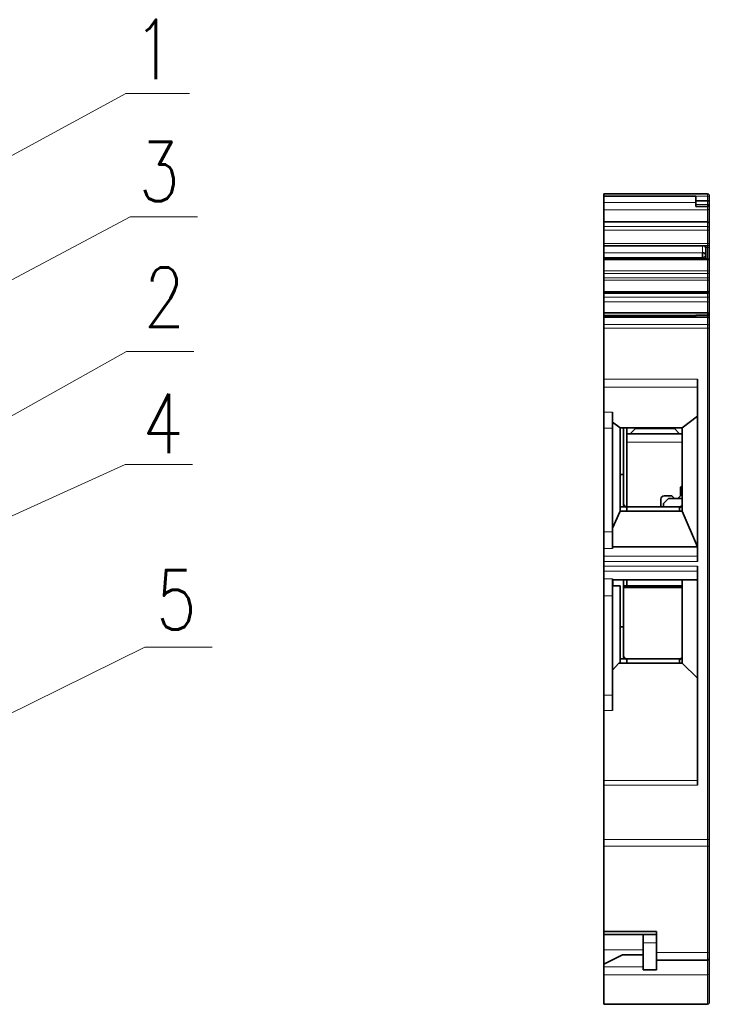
# Model space of a CAD drawing. Header units: millimetres. Extents: x 6 to 292, y 26 to 225.
# Tile 6 of 26: x 109 to 149, y 103 to 161. Entities that reach past the tile are written whole.
import ezdxf

# ---------------------------------------------------------------- set-up
doc = ezdxf.new("R2010")
doc.units = ezdxf.units.MM
doc.layers.add('可见', color=7, linetype='Continuous')
doc.layers.add('相切', color=7, linetype='Continuous')
doc.layers.add('尺寸层', color=5, linetype='Continuous', lineweight=13)
doc.styles.add('SEACAD_romans_shx', font='romans.shx', dxfattribs={"width": 0.8})

# ---------------------------------------------------------------- blocks, each defined once
blk = doc.blocks.new('SEANNOT_GROUP')
at = {"layer": '尺寸层'}
h = blk.add_hatch(color=256, dxfattribs=at)
edge = h.paths.add_edge_path()
edge.add_ellipse((97.84, 147.381), major_axis=(0.833, 0), ratio=1, start_angle=0, end_angle=360)
blk.add_line((115.122, 156.779), (118.872, 156.779), dxfattribs=at)
blk.add_lwpolyline([(115.122, 156.779), (97.84, 147.381)], dxfattribs=at)
blk = doc.blocks.new('SEANNOT_GROUP1')
at = {"layer": '尺寸层'}
h = blk.add_hatch(color=256, dxfattribs=at)
edge = h.paths.add_edge_path()
edge.add_ellipse((93.247, 129.307), major_axis=(0.833, 0), ratio=1, start_angle=0, end_angle=360)
blk.add_line((115.156, 141.591), (119.116, 141.591), dxfattribs=at)
blk.add_lwpolyline([(115.156, 141.591), (93.247, 129.307)], dxfattribs=at)
blk = doc.blocks.new('SEANNOT_GROUP2')
at = {"layer": '尺寸层'}
h = blk.add_hatch(color=256, dxfattribs=at)
edge = h.paths.add_edge_path()
edge.add_ellipse((97.486, 140.006), major_axis=(0.833, 0), ratio=1, start_angle=0, end_angle=360)
blk.add_line((115.376, 149.531), (119.336, 149.531), dxfattribs=at)
blk.add_lwpolyline([(115.376, 149.531), (97.486, 140.006)], dxfattribs=at)
blk = doc.blocks.new('SEANNOT_GROUP3')
at = {"layer": '尺寸层'}
h = blk.add_hatch(color=256, dxfattribs=at)
edge = h.paths.add_edge_path()
edge.add_ellipse((90.413, 123.746), major_axis=(0.833, 0), ratio=1, start_angle=0, end_angle=360)
for p, q in [((115.082, 134.943), (119.042, 134.943)), ((90.584, 117.338), (89.163, 123.746))]:
    blk.add_line(p, q, dxfattribs=at)
blk.add_lwpolyline([(115.082, 134.943), (90.413, 123.746)], dxfattribs=at)
blk = doc.blocks.new('SEANNOT_GROUP4')
at = {"layer": '尺寸层'}
h = blk.add_hatch(color=256, dxfattribs=at)
edge = h.paths.add_edge_path()
edge.add_ellipse((94.749, 113.573), major_axis=(0.833, 0), ratio=1, start_angle=0, end_angle=360)
blk.add_line((116.246, 124.196), (120.205, 124.196), dxfattribs=at)
blk.add_lwpolyline([(116.246, 124.196), (94.749, 113.573)], dxfattribs=at)
blk = doc.blocks.new('SE3')
at = {"layer": '可见', "color": 7, "linetype": 'Continuous', "lineweight": 35}
for p, q in [((143.251, 150.748), (143.251, 150.877)), ((149.351, 150.877), (143.251, 150.877)), ((143.251, 150.368), (143.251, 150.748)), ((148.651, 150.748), (143.251, 150.748)), ((148.651, 150.748), (148.651, 150.733)), ((148.651, 150.458), (148.651, 150.733)), ((149.451, 150.705), (149.451, 150.777)), ((149.451, 150.705), (149.451, 150.436)), ((143.251, 149.943), (143.251, 150.368)), ((148.651, 150.249), (148.651, 150.458)), ((149.351, 150.458), (148.651, 150.458)), ((148.651, 150.133), (148.651, 150.249)), ((149.351, 150.133), (148.651, 150.133)), ((149.451, 150.32), (149.451, 150.436)), ((149.451, 150.32), (149.451, 150.275)), ((149.451, 150.275), (149.451, 150.028)), ((143.251, 149.943), (143.251, 149.221)), ((149.451, 150.028), (149.451, 149.125)), ((143.251, 148.945), (143.251, 149.22)), ((149.351, 149.22), (143.251, 149.22)), ((143.251, 148.743), (143.251, 148.945)), ((149.451, 149.125), (149.451, 148.85)), ((143.251, 147.948), (143.251, 148.743)), ((149.451, 148.749), (149.451, 148.85)), ((149.451, 148.749), (149.451, 147.954)), ((143.251, 147.807), (143.251, 147.948)), ((143.251, 147.787), (143.251, 147.807)), ((143.251, 147.807), (149.351, 147.807)), ((143.251, 147.411), (143.251, 147.787)), ((149.451, 147.907), (149.451, 147.954)), ((149.451, 147.907), (149.451, 147.713)), ((143.251, 147.128), (143.251, 147.411)), ((149.051, 147.128), (149.051, 147.411)), ((149.251, 147.613), (149.251, 147.057)), ((149.451, 147.713), (149.451, 146.957)), ((143.251, 147.057), (143.251, 147.128)), ((143.251, 146.999), (143.251, 147.057)), ((149.351, 147.057), (143.251, 147.057)), ((143.251, 146.339), (143.251, 146.999)), ((149.451, 146.928), (149.451, 146.957)), ((149.451, 146.928), (149.451, 146.268)), ((143.251, 146.197), (143.251, 146.339)), ((143.251, 145.939), (143.251, 146.197)), ((149.451, 146.197), (149.451, 146.268)), ((149.451, 146.197), (149.451, 145.939)), ((143.251, 145.798), (143.251, 145.939)), ((143.251, 145.138), (143.251, 145.798)), ((149.451, 145.868), (149.451, 145.939)), ((149.451, 145.868), (149.451, 145.208)), ((143.251, 145.079), (143.251, 145.138)), ((143.251, 145.079), (143.251, 145.02)), ((149.351, 145.079), (143.251, 145.079)), ((143.251, 144.796), (143.251, 145.02)), ((149.451, 145.179), (149.451, 145.208)), ((149.451, 145.179), (149.451, 145.091)), ((149.451, 145.091), (149.451, 144.867)), ((143.251, 144.796), (143.251, 144.514)), ((143.251, 143.866), (143.251, 144.514)), ((149.451, 144.867), (149.451, 144.443)), ((149.451, 144.443), (149.451, 143.766)), ((143.251, 143.73), (143.251, 143.866)), ((149.351, 143.866), (143.251, 143.866)), ((143.251, 143.663), (143.251, 143.73)), ((148.651, 143.74), (148.651, 143.743)), ((149.351, 143.743), (148.651, 143.743)), ((148.651, 143.74), (148.651, 143.649)), ((149.351, 143.74), (148.651, 143.74)), ((149.451, 143.698), (149.451, 143.766)), ((143.251, 143.663), (143.251, 143.649)), ((148.651, 143.663), (143.251, 143.663)), ((143.251, 143.643), (143.251, 143.649)), ((143.251, 143.592), (143.251, 143.643)), ((143.251, 143.181), (143.251, 143.592)), ((143.251, 142.969), (143.251, 143.181)), ((149.451, 143.698), (149.451, 143.643)), ((149.451, 143.643), (149.451, 143.641)), ((149.451, 143.641), (149.451, 143.546)), ((149.451, 143.521), (149.451, 143.546)), ((149.451, 143.521), (149.451, 143.282)), ((149.451, 143.282), (149.451, 143.111)), ((143.251, 139.974), (143.251, 142.969)), ((149.451, 142.969), (149.451, 143.111)), ((149.451, 112.869), (149.451, 142.969)), ((143.251, 139.504), (143.251, 139.974)), ((148.751, 129.245), (148.751, 139.974)), ((143.251, 138.034), (143.251, 139.504)), ((143.251, 138.034), (143.251, 137.094)), ((143.751, 138.034), (143.751, 137.094)), ((143.751, 137.431), (144.201, 137.103)), ((147.851, 137.103), (148.751, 137.795)), ((143.251, 130.989), (143.251, 137.094)), ((143.751, 137.094), (143.751, 130.989)), ((147.851, 137.103), (144.201, 137.103)), ((144.201, 137.103), (144.201, 132.203)), ((144.401, 134.35), (144.401, 137.103)), ((144.601, 136.757), (144.601, 137.103)), ((145.101, 137.057), (144.801, 136.757)), ((145.101, 137.103), (145.101, 137.057)), ((145.101, 137.057), (147.401, 137.057)), ((147.401, 137.057), (147.401, 137.103)), ((147.701, 136.757), (147.401, 137.057)), ((147.851, 132.203), (147.851, 137.103)), ((144.801, 136.757), (144.601, 136.757)), ((144.601, 136.257), (144.601, 136.757)), ((144.601, 136.257), (144.601, 132.457)), ((147.701, 136.757), (144.801, 136.757)), ((147.851, 136.757), (147.701, 136.757)), ((144.201, 134.35), (144.401, 134.35)), ((144.401, 134.35), (144.401, 132.621)), ((147.751, 133.607), (147.851, 133.707)), ((147.751, 133.107), (147.751, 133.607)), ((146.601, 132.457), (146.601, 132.907)), ((146.751, 132.653), (147.051, 132.953)), ((146.801, 133.107), (147.251, 133.107)), ((147.051, 132.953), (147.851, 132.953)), ((147.251, 133.107), (147.405, 132.953)), ((147.598, 132.953), (147.751, 133.107)), ((144.201, 132.203), (143.751, 131.204)), ((144.201, 132.457), (144.51, 132.457)), ((144.201, 132.203), (147.851, 132.203)), ((147.701, 132.457), (144.601, 132.457)), ((144.601, 132.203), (144.601, 132.434)), ((146.751, 132.457), (146.751, 132.653)), ((147.701, 132.434), (147.701, 132.203)), ((147.851, 132.457), (147.792, 132.457)), ((148.749, 130.1), (147.851, 132.203)), ((143.251, 129.996), (143.251, 130.989)), ((143.751, 130.989), (143.751, 129.996)), ((143.251, 129.996), (143.251, 129.543)), ((148.749, 130.1), (143.751, 130.1)), ((148.751, 130.099), (148.749, 130.1)), ((143.251, 129.245), (143.251, 129.543)), ((143.251, 129.245), (143.251, 128.962)), ((143.251, 128.662), (143.251, 128.962)), ((143.251, 128.225), (143.251, 128.662)), ((148.751, 128.962), (148.751, 116.079)), ((143.251, 127.226), (143.251, 128.225)), ((143.751, 128.225), (143.751, 127.226)), ((143.751, 128.153), (148.751, 128.153)), ((143.784, 127.803), (143.784, 128.153)), ((144.401, 125.4), (144.401, 128.153)), ((144.601, 127.807), (144.601, 128.153)), ((147.851, 123.253), (147.851, 128.153)), ((144.201, 127.803), (143.784, 127.803)), ((144.201, 127.803), (144.201, 123.253)), ((144.601, 127.807), (144.401, 127.807)), ((145.551, 127.707), (144.401, 127.707)), ((144.401, 127.703), (147.851, 127.703)), ((147.851, 127.807), (144.601, 127.807)), ((145.051, 127.807), (145.051, 127.804)), ((145.301, 127.807), (145.301, 127.804)), ((145.551, 127.703), (145.551, 127.807)), ((146.351, 127.703), (146.351, 127.807)), ((147.851, 127.707), (146.351, 127.707)), ((143.251, 121.372), (143.251, 127.226)), ((143.751, 127.226), (143.751, 121.372)), ((144.201, 125.4), (144.401, 125.4)), ((144.401, 125.4), (144.401, 123.671)), ((149.451, 124.445), (149.451, 124.445)), ((144.201, 123.507), (144.51, 123.507)), ((147.701, 123.507), (144.601, 123.507)), ((144.601, 123.253), (144.601, 123.484)), ((147.701, 123.484), (147.701, 123.253)), ((147.851, 123.507), (147.792, 123.507)), ((149.451, 123.732), (149.451, 123.731)), ((149.451, 123.731), (149.451, 123.731)), ((144.13, 123.253), (143.751, 122.845)), ((147.851, 123.253), (144.13, 123.253)), ((148.751, 122.367), (147.851, 123.253)), ((149.451, 123.077), (149.451, 123.077)), ((149.451, 123.068), (149.451, 123.067)), ((149.451, 122.354), (149.451, 122.353)), ((143.251, 120.466), (143.251, 121.372)), ((143.751, 121.372), (143.751, 120.466)), ((143.251, 116.351), (143.251, 120.466)), ((143.251, 116.079), (143.251, 116.351)), ((143.251, 116.079), (143.251, 112.869)), ((143.251, 112.48), (143.251, 112.869)), ((143.251, 107.464), (143.251, 112.48)), ((149.451, 112.558), (149.451, 112.869)), ((149.451, 112.558), (149.451, 106.298)), ((143.251, 107.464), (143.251, 107.291)), ((143.251, 107.464), (146.351, 107.464)), ((143.251, 106.374), (143.251, 107.291)), ((143.251, 107.291), (146.351, 107.291)), ((145.551, 106.8), (145.551, 107.291)), ((146.351, 107.402), (146.351, 107.464)), ((146.351, 106.581), (146.351, 107.402)), ((145.551, 105.2), (145.551, 106.8)), ((143.251, 105.538), (143.251, 106.374)), ((144.351, 106.088), (143.251, 105.538)), ((144.351, 106.088), (145.551, 106.088)), ((146.351, 106.581), (146.351, 105.2)), ((149.451, 105.877), (149.451, 106.298)), ((143.251, 105.377), (143.251, 105.538)), ((149.351, 105.777), (146.351, 105.777)), ((149.451, 105.877), (149.451, 104.951)), ((143.251, 104.909), (143.251, 105.377)), ((143.251, 103.177), (143.251, 104.909)), ((145.551, 105.2), (146.351, 105.2)), ((149.451, 103.277), (149.451, 104.951)), ((143.251, 103.177), (149.351, 103.177))]:
    blk.add_line(p, q, dxfattribs=at)
for centre, radius, start, end in [((149.351, 150.777), 0.1, 0, 90), ((149.354, 149.123), 0.0978, 1.55259, 91.30074), ((149.351, 147.907), 0.1, 270, 0), ((149.351, 146.957), 0.1, 0, 90), ((149.351, 145.179), 0.1, 270, 0), ((149.351, 143.766), 0.1, 0, 90), ((149.353, 143.641), 0.0984, 0.20776, 90.90974), ((146.801, 132.907), 0.2, 90, 180), ((144.601, 132.657), 0.2, 180, 270), ((144.587, 132.626), 0.186, 181.48857, 245.59343), ((144.602, 132.63), 0.196, 242.29089, 269.95911), ((147.701, 132.657), 0.2, 270, 318.59038), ((147.701, 132.63), 0.196, 270.04096, 297.70904), ((147.716, 132.626), 0.186, 294.41686, 317.10871), ((144.601, 123.707), 0.2, 180, 270), ((144.587, 123.676), 0.186, 181.48857, 245.59343), ((144.602, 123.68), 0.196, 242.29089, 269.95911), ((147.701, 123.707), 0.2, 270, 318.59038), ((147.701, 123.68), 0.196, 270.04096, 297.70904), ((147.716, 123.676), 0.186, 294.41686, 317.10871), ((149.351, 105.877), 0.1, 270, 0), ((149.351, 103.277), 0.1, 270, 0)]:
    blk.add_arc(centre, radius, start, end, dxfattribs=at)
for centre, major_axis, ratio, start_param, end_param in [((149.351, 150.275), (0, 0.141), 0.707107, 3.141593, 4.712389), ((149.051, 147.646), (0.185, 0.185), 0.414214, 1.024373, 1.178097), ((149.051, 147.613), (0, 0.256), 0.781701, 4.712389, 5.160433)]:
    blk.add_ellipse(centre, major_axis=major_axis, ratio=ratio, start_param=start_param, end_param=end_param, dxfattribs=at)
for points, knots in [([(149.351, 150.458), (149.363, 150.458), (149.374, 150.457), (149.384, 150.457), (149.395, 150.456), (149.405, 150.455), (149.414, 150.453), (149.423, 150.451), (149.43, 150.45), (149.436, 150.447), (149.442, 150.445), (149.446, 150.443), (149.449, 150.441), (149.45, 150.44), (149.451, 150.438), (149.451, 150.437), (149.451, 150.437), (149.451, 150.436), (149.451, 150.436)], [0, 0, 0, 0, 0.214398, 0.214398, 0.214398, 0.428787, 0.428787, 0.428787, 0.643308, 0.643308, 0.643308, 0.858161, 0.858161, 0.858161, 0.96689, 0.96689, 0.96689, 1, 1, 1, 1]), ([(149.209, 147.807), (149.208, 147.801), (149.209, 147.795), (149.21, 147.788), (149.212, 147.78), (149.214, 147.772), (149.217, 147.764), (149.22, 147.754), (149.224, 147.745), (149.227, 147.735), (149.229, 147.731), (149.23, 147.728), (149.232, 147.724)], [0.5269439, 0.5269439, 0.5269439, 0.5269439, 0.6540402, 0.6540402, 0.6540402, 0.7872024, 0.7872024, 0.7872024, 0.9417381, 0.9417381, 0.9417381, 1, 1, 1, 1]), ([(149.051, 147.411), (149.104, 147.411), (149.156, 147.396), (149.23, 147.343), (149.251, 147.306), (149.251, 147.269)], [0, 0, 0, 0, 0.5, 0.5, 1, 1, 1, 1]), ([(149.251, 147.269), (149.251, 147.232), (149.23, 147.196), (149.156, 147.143), (149.104, 147.128), (149.051, 147.128)], [0, 0, 0, 0, 0.5, 0.5, 1, 1, 1, 1])]:
    blk.add_open_spline(points, degree=3, knots=knots, dxfattribs=at)
at = {"layer": '相切', "color": 7, "linetype": 'Continuous', "lineweight": 13}
for p, q in [((149.351, 150.733), (148.651, 150.733)), ((149.351, 150.733), (149.351, 150.877)), ((149.351, 150.458), (149.351, 150.733)), ((148.651, 150.368), (143.251, 150.368)), ((149.351, 150.249), (148.651, 150.249)), ((149.351, 150.249), (149.351, 150.458)), ((149.351, 150.133), (149.351, 150.249)), ((149.351, 150.133), (149.351, 149.943)), ((149.351, 149.943), (143.251, 149.943)), ((149.351, 149.943), (149.351, 149.221)), ((149.351, 148.945), (143.251, 148.945)), ((149.351, 148.945), (149.351, 149.22)), ((149.351, 148.743), (149.351, 148.945)), ((149.351, 148.743), (143.251, 148.743)), ((149.351, 147.948), (149.351, 148.743)), ((149.351, 147.948), (143.251, 147.948)), ((149.051, 147.787), (143.251, 147.787)), ((149.051, 147.411), (149.051, 147.787)), ((149.351, 147.807), (149.351, 147.948)), ((149.351, 147.807), (149.351, 147.724)), ((149.051, 147.411), (143.251, 147.411)), ((149.351, 147.724), (149.232, 147.724)), ((149.351, 147.057), (149.351, 147.724)), ((149.051, 147.128), (143.251, 147.128)), ((149.351, 146.999), (143.251, 146.999)), ((149.051, 147.057), (149.051, 147.128)), ((149.351, 146.999), (149.351, 147.057)), ((149.351, 146.339), (149.351, 146.999)), ((149.351, 146.339), (143.251, 146.339)), ((149.351, 146.197), (143.251, 146.197)), ((149.351, 146.197), (149.351, 146.339)), ((149.351, 146.197), (149.451, 146.197)), ((149.351, 145.939), (149.351, 146.197)), ((149.351, 145.939), (143.251, 145.939)), ((149.351, 145.798), (143.251, 145.798)), ((149.351, 145.939), (149.451, 145.939)), ((149.351, 145.798), (149.351, 145.939)), ((149.351, 145.138), (149.351, 145.798)), ((149.351, 145.138), (143.251, 145.138)), ((149.351, 145.02), (143.251, 145.02)), ((149.351, 145.079), (149.351, 145.138)), ((149.351, 145.079), (149.351, 145.02)), ((149.351, 144.796), (149.351, 145.02)), ((149.351, 144.796), (143.251, 144.796)), ((149.351, 144.514), (143.251, 144.514)), ((149.351, 144.796), (149.351, 144.514)), ((149.351, 143.866), (149.351, 144.514)), ((148.651, 143.73), (143.251, 143.73)), ((149.351, 143.743), (149.351, 143.866)), ((149.351, 143.743), (149.351, 143.739)), ((149.351, 143.74), (149.351, 143.643)), ((148.651, 143.649), (143.251, 143.649)), ((149.351, 143.643), (143.251, 143.643)), ((149.351, 143.592), (143.251, 143.592)), ((143.251, 143.181), (149.351, 143.181)), ((149.351, 143.592), (149.351, 143.643)), ((149.351, 143.181), (149.351, 143.592)), ((149.351, 143.181), (149.351, 142.969)), ((143.251, 142.969), (149.351, 142.969)), ((149.451, 142.969), (149.351, 142.969)), ((149.351, 142.969), (149.351, 112.869)), ((148.751, 139.974), (143.251, 139.974)), ((148.751, 139.504), (143.251, 139.504)), ((143.751, 138.034), (143.251, 138.034)), ((143.751, 137.094), (143.251, 137.094)), ((147.851, 136.257), (144.601, 136.257)), ((144.601, 132.434), (144.601, 132.457)), ((147.701, 132.457), (147.701, 132.434)), ((143.251, 130.989), (143.751, 130.989)), ((143.751, 129.996), (143.251, 129.996)), ((143.251, 129.543), (148.751, 129.543)), ((143.251, 129.245), (148.751, 129.245)), ((143.251, 128.962), (148.751, 128.962)), ((148.751, 128.662), (143.251, 128.662)), ((143.251, 128.225), (143.751, 128.225)), ((143.751, 127.226), (143.251, 127.226)), ((144.601, 123.484), (144.601, 123.507)), ((147.701, 123.507), (147.701, 123.484)), ((143.251, 121.372), (143.751, 121.372)), ((143.751, 120.466), (143.251, 120.466)), ((143.251, 116.351), (148.751, 116.351)), ((148.751, 116.079), (143.251, 116.079)), ((149.351, 112.869), (143.251, 112.869)), ((149.351, 112.48), (143.251, 112.48)), ((149.451, 112.869), (149.351, 112.869)), ((149.351, 112.48), (149.351, 112.869)), ((149.351, 106.22), (149.351, 112.48)), ((146.351, 106.8), (145.551, 106.8)), ((145.551, 106.374), (143.251, 106.374)), ((149.351, 106.22), (146.351, 106.22)), ((149.351, 105.777), (149.351, 106.22)), ((149.351, 104.909), (149.351, 105.777)), ((143.251, 105.377), (145.551, 105.377)), ((143.251, 104.909), (149.351, 104.909)), ((149.351, 103.177), (149.351, 104.909))]:
    blk.add_line(p, q, dxfattribs=at)
for centre, major_axis, ratio, start_param, end_param in [((149.351, 150.705), (-0.1, 0), 0.279767, 3.141593, 4.712389), ((149.351, 150.32), (-0.1, 0), 0.707107, 1.570796, 3.141593), ((149.351, 150.028), (0.1, 0), 0.848123, 4.712389, 6.282677), ((149.351, 148.85), (-0.1, 0), 0.948014, 3.141593, 4.712389), ((149.351, 148.749), (-0.1, 0), 0.062378, 1.570796, 3.141593), ((149.351, 147.954), (-0.1, 0), 0.062378, 1.570796, 3.141593), ((149.351, 147.713), (-0.1, 0), 0.10491, 3.141593, 4.712389), ((149.351, 146.928), (-0.1, 0), 0.707107, 3.141593, 4.712389), ((149.351, 146.268), (-0.1, 0), 0.707107, 3.141593, 4.712389), ((149.351, 145.868), (-0.1, 0), 0.707107, 1.570796, 3.141593), ((149.351, 145.208), (-0.1, 0), 0.707107, 1.570796, 3.141593), ((149.351, 145.091), (-0.1, 0), 0.707107, 1.570796, 3.141593), ((149.351, 144.867), (-0.1, 0), 0.707107, 1.570796, 3.141593), ((149.351, 144.443), (-0.1, 0), 0.707107, 3.141593, 4.712389), ((149.351, 143.698), (-0.1, 0), 0.318227, 3.141593, 4.08672), ((149.351, 143.547), (-0.1, 0), 0.960068, 3.136454, 4.712389), ((149.351, 143.521), (-0.1, 0), 0.707107, 3.135732, 4.712389), ((149.351, 143.111), (-0.1, 0), 0.707107, 3.141454, 4.712389), ((149.351, 112.558), (-0.1, 0), 0.778423, 1.570796, 3.141593), ((149.351, 106.298), (0.1, 0), 0.778423, 4.712389, 6.283185), ((149.351, 104.951), (0.1, 0), 0.422618, 4.712389, 6.283185)]:
    blk.add_ellipse(centre, major_axis=major_axis, ratio=ratio, start_param=start_param, end_param=end_param, dxfattribs=at)

msp = doc.modelspace()

# ---------------------------------------------------------------- block references
at = {"layer": '尺寸层'}
for name in ['SEANNOT_GROUP', 'SE3', 'SEANNOT_GROUP2', 'SEANNOT_GROUP1', 'SEANNOT_GROUP3', 'SEANNOT_GROUP4']:
    msp.add_blockref(name, (0, 0), dxfattribs=at)

# ---------------------------------------------------------------- texts
at = {"layer": '尺寸层', "char_height": 3.5, "width": 2.34349, "attachment_point": 2, "style": 'SEACAD_romans_shx'}
for s, insert in [('{\\fromans|b0||i0||c0|p34;\\C0;\\H3.5;\\W0.8;1}', (116.778, 161.125)), ('{\\fromans|b0||i0||c0|p34;\\C0;\\H3.5;\\W0.8;3}', (117.083, 153.94)), ('{\\fromans|b0||i0||c0|p34;\\C0;\\H3.5;\\W0.8;2}', (117.394, 146.541)), ('{\\fromans|b0||i0||c0|p34;\\C0;\\H3.5;\\W0.8;4}', (117.296, 139.112)), ('{\\fromans|b0||i0||c0|p34;\\C0;\\H3.5;\\W0.8;5}', (118.092, 128.73))]:
    msp.add_mtext(s, dxfattribs=dict(at, insert=insert))

doc.saveas('drawing.dxf')
